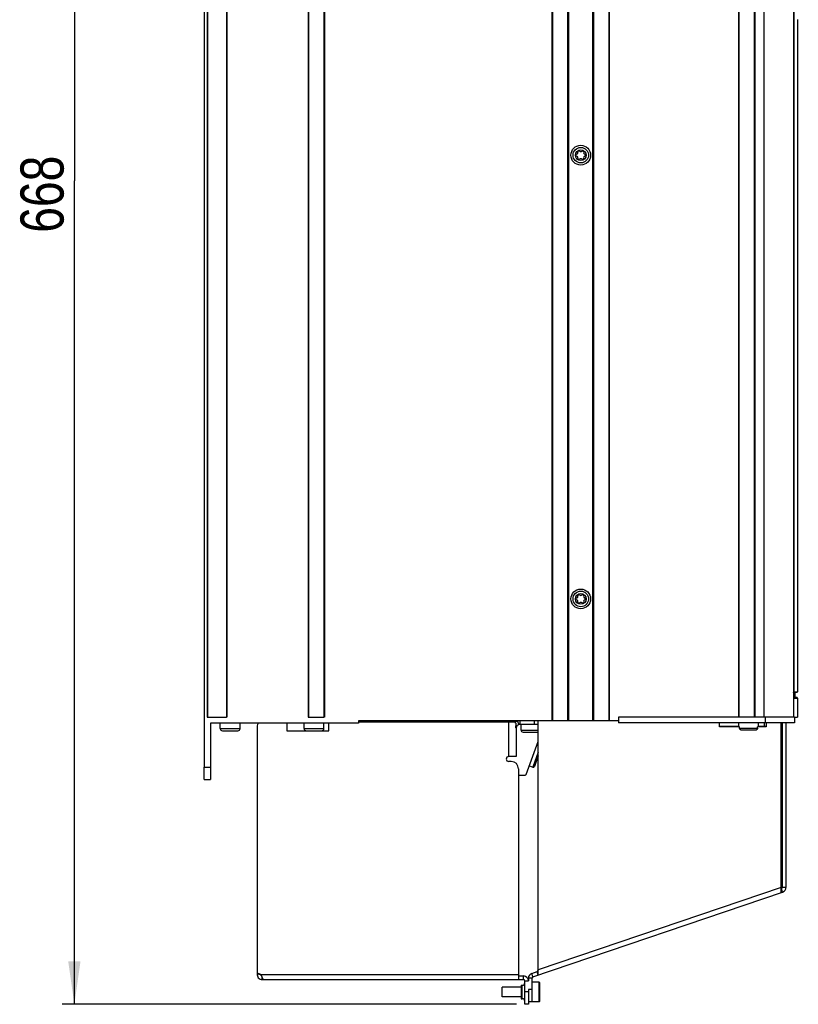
# Model space of a CAD drawing. Extents: x 0 to 594, y 0 to 420.
# Tile 14 of 58: x 229 to 292, y 158 to 238. Entities that reach past the tile are written whole.
import ezdxf

# ---------------------------------------------------------------- set-up
doc = ezdxf.new("R2010")
doc.units = 0
doc.header["$LTSCALE"] = 32.67
doc.layers.get('0').update_dxf_attribs({"linetype": 'CONTINUOUS'})
for name, color, linetype in [('DATUM_AXIS', 7, 'CONTINUOUS'), ('DRAFTS', 7, 'CONTINUOUS'), ('ROUNDS', 7, 'CONTINUOUS')]:
    doc.layers.add(name, color=color, linetype=linetype)
doc.styles.get("Standard").update_dxf_attribs({"font": 'txt', "width": 0.8})
doc.dimstyles.get("Standard").update_dxf_attribs({"dimtxt": 2.5, "dimasz": 2.5, "dimexe": 1.25, "dimexo": 0.625, "dimtad": 1, "dimcen": 2.5, "dimazin": 3, "dimtfac": 1, "dimtmove": 0, "dimatfit": 3})

# ---------------------------------------------------------------- blocks, each defined once
blk = doc.blocks.new('_FILLED')
at = {"color": 0, "linetype": 'BYBLOCK'}
blk.add_solid([(0, 0), (-1, 0.143), (-1, -0.143)], dxfattribs=at)
blk = doc.blocks.new('*D11')
at = {"color": 2, "linetype": 'CONTINUOUS'}
for p, q in [((242.286, 291.49), (232.411, 291.49)), ((233.411, 291.49), (233.411, 224.69)), ((233.411, 157.89), (233.411, 224.69)), ((269.274, 157.89), (232.411, 157.89))]:
    blk.add_line(p, q, dxfattribs=at)
at = {"color": 2, "linetype": 'CONTINUOUS', "xscale": 3.5, "yscale": 3.5, "zscale": 3.5}
for p, rotation in [((233.411, 291.49), 90), ((233.411, 157.89), 270)]:
    blk.add_blockref('_FILLED', p, dxfattribs=dict(at, rotation=rotation))
at = {"color": 5, "linetype": 'CONTINUOUS', "width": 0.8}
blk.add_text('668', height=3.5, rotation=90, dxfattribs=at).set_placement((232.536, 220.49))

msp = doc.modelspace()

# ---------------------------------------------------------------- linework, layer by layer
at = {"color": 7, "linetype": 'CONTINUOUS'}
for p, q in [((243.954, 278.73), (243.954, 177.13)), ((244.174, 271.53), (244.174, 181.19)), ((245.774, 271.49), (245.774, 181.19)), ((252.374, 271.49), (252.374, 181.19)), ((253.694, 271.49), (253.694, 181.19)), ((272.174, 180.89), (272.174, 271.11)), ((272.203, 271.11), (272.203, 180.89)), ((273.465, 180.89), (273.465, 271.11)), ((273.494, 271.11), (273.494, 180.89)), ((275.494, 180.89), (275.494, 271.49)), ((275.523, 271.49), (275.523, 180.89)), ((276.785, 271.49), (276.785, 180.89)), ((276.814, 271.49), (276.814, 180.89)), ((287.294, 271.49), (287.294, 181.19)), ((287.323, 271.49), (287.323, 181.19)), ((288.585, 271.49), (288.585, 181.19)), ((288.614, 271.49), (288.614, 181.19)), ((289.354, 271.49), (289.354, 181.19)), ((291.754, 271.49), (291.754, 181.19)), ((292.062, 237.772), (292.154, 237.772)), ((292.084, 237.772), (292.084, 183.24)), ((291.884, 183.19), (291.884, 182.79)), ((292.084, 182.74), (292.084, 181.19)), ((244.174, 181.19), (244.203, 181.19)), ((256.454, 180.69), (244.454, 180.69)), ((245.254, 180.26), (245.254, 180.69)), ((245.774, 181.19), (245.745, 181.19)), ((246.854, 180.26), (246.854, 180.69)), ((252.054, 180.26), (252.054, 180.69)), ((252.374, 181.19), (252.403, 181.19)), ((253.654, 180.26), (253.654, 180.69)), ((253.694, 181.19), (253.665, 181.19)), ((277.554, 180.89), (256.454, 180.89)), ((256.454, 180.89), (256.454, 180.69)), ((257.854, 180.89), (257.854, 180.79)), ((260.005, 180.89), (259.966, 180.79)), ((263.454, 180.89), (263.454, 180.79)), ((263.754, 180.79), (263.754, 180.89)), ((264.737, 180.89), (264.699, 180.79)), ((269.654, 180.14), (269.654, 180.59)), ((291.854, 181.19), (277.554, 181.19)), ((277.554, 181.19), (277.554, 180.73)), ((291.854, 180.73), (277.554, 180.73)), ((287.318, 180.39), (287.318, 180.73)), ((288.918, 180.39), (288.918, 180.73)), ((289.454, 181.19), (289.454, 180.73)), ((291.854, 181.19), (291.854, 180.73)), ((245.254, 180.26), (246.854, 180.26)), ((245.424, 180.09), (246.684, 180.09)), ((252.054, 180.26), (253.654, 180.26)), ((252.298, 180.09), (253.411, 180.09)), ((269.654, 180.14), (271.054, 180.14)), ((269.824, 179.97), (271.054, 179.97))]:
    msp.add_line(p, q, dxfattribs=at)
for centre, radius in [((274.504, 226.78), 0.8), ((274.504, 226.78), 0.63), ((274.504, 226.78), 0.44), ((274.504, 190.78), 0.8), ((274.504, 190.78), 0.63), ((274.504, 190.78), 0.44)]:
    msp.add_circle(centre, radius, dxfattribs=at)
for centre, radius, start, end in [((274.137, 226.992), 0.139, 283.63362, 16.36638), ((274.346, 227.054), 0.079, 43.63362, 196.36638), ((274.504, 227.204), 0.139, 223.63362, 316.36638), ((274.662, 227.054), 0.079, 343.63362, 136.36638), ((274.872, 226.992), 0.139, 163.63362, 256.36638), ((274.188, 226.78), 0.079, 103.63362, 256.36638), ((274.137, 226.568), 0.139, 343.63362, 76.36638), ((274.346, 226.506), 0.079, 163.63362, 316.36638), ((274.504, 226.356), 0.139, 43.63362, 136.36638), ((274.662, 226.506), 0.079, 223.63362, 16.36638), ((274.872, 226.568), 0.139, 103.63362, 196.36638), ((274.82, 226.78), 0.079, 283.63362, 76.36638), ((274.137, 190.992), 0.139, 283.63362, 16.36638), ((274.346, 191.054), 0.079, 43.63362, 196.36638), ((274.504, 191.204), 0.139, 223.63362, 316.36638), ((274.662, 191.054), 0.079, 343.63362, 136.36638), ((274.872, 190.992), 0.139, 163.63362, 256.36638), ((274.188, 190.78), 0.079, 103.63362, 256.36638), ((274.137, 190.568), 0.139, 343.63362, 76.36638), ((274.346, 190.506), 0.079, 163.63362, 316.36638), ((274.504, 190.356), 0.139, 43.63362, 136.36638), ((274.662, 190.506), 0.079, 223.63362, 16.36638), ((274.872, 190.568), 0.139, 103.63362, 196.36638), ((274.82, 190.78), 0.079, 283.63362, 76.36638), ((245.424, 180.26), 0.17, 180, 270), ((246.684, 180.26), 0.17, 270, 360), ((252.224, 180.26), 0.17, 180, 270), ((253.484, 180.26), 0.17, 270, 360), ((269.824, 180.14), 0.17, 180, 270)]:
    msp.add_arc(centre, radius, start, end, dxfattribs=at)
at = {"layer": 'DATUM_AXIS', "color": 7, "linetype": 'CONTINUOUS'}
for p, q in [((250.654, 180.69), (250.654, 180.09)), ((254.054, 180.09), (254.054, 180.69)), ((269.174, 180.79), (256.454, 180.79)), ((268.654, 177.99), (268.654, 180.79)), ((269.22, 180.69), (269.22, 180.49)), ((269.373, 180.862), (269.464, 180.576)), ((269.554, 180.89), (269.554, 180.59)), ((271.054, 180.59), (269.554, 180.59)), ((270.754, 180.59), (270.754, 180.89)), ((271.054, 160.26), (271.054, 180.89)), ((285.754, 180.39), (285.754, 180.73)), ((289.4, 180.43), (289.4, 180.73)), ((289.554, 180.73), (289.554, 180.39)), ((290.754, 166.954), (290.754, 180.73)), ((290.854, 180.73), (290.854, 167.377)), ((291.154, 180.73), (291.154, 167.377)), ((248.254, 180.49), (248.254, 160.383)), ((250.654, 180.09), (254.054, 180.09)), ((269.292, 180.435), (269.22, 180.475)), ((269.253, 180.293), (269.252, 180.297)), ((269.254, 180.29), (269.253, 180.293)), ((269.254, 180.29), (269.254, 177.99)), ((285.754, 180.43), (287.318, 180.43)), ((287.318, 180.428), (285.754, 180.428)), ((287.381, 180.39), (285.754, 180.39)), ((287.381, 180.3), (287.381, 180.39)), ((287.381, 180.3), (288.856, 180.3)), ((288.667, 180.13), (287.57, 180.13)), ((289.554, 180.39), (288.856, 180.39)), ((288.856, 180.3), (288.856, 180.39)), ((288.918, 180.43), (289.554, 180.43)), ((289.554, 180.428), (288.918, 180.428)), ((271.013, 179.109), (271.054, 179.094)), ((269.254, 177.99), (268.654, 177.99)), ((268.854, 177.59), (268.654, 177.59)), ((269.454, 176.99), (269.454, 159.89)), ((270.329, 177.229), (270.611, 177.127)), ((270.622, 160.113), (290.883, 166.998)), ((290.754, 167.377), (271.054, 160.682)), ((290.786, 167.282), (290.754, 167.271)), ((290.883, 166.998), (290.786, 167.282)), ((291.154, 167.377), (290.854, 167.377)), ((271.054, 160.682), (270.958, 160.544)), ((248.257, 160.382), (248.254, 160.37)), ((248.254, 160.37), (248.495, 160.321)), ((269.454, 160.29), (248.544, 160.29)), ((248.646, 159.89), (248.646, 160.1)), ((248.646, 159.89), (269.854, 159.89)), ((248.668, 160.048), (248.658, 160.072)), ((248.678, 160.025), (248.668, 160.048)), ((248.698, 159.975), (248.678, 160.025)), ((248.705, 159.957), (248.698, 159.975)), ((269.454, 160.19), (269.854, 160.19)), ((269.854, 159.89), (269.854, 160.19)), ((269.954, 159.79), (270.254, 159.79)), ((269.954, 157.89), (269.954, 159.79)), ((270.554, 160.018), (270.254, 160.018)), ((270.254, 160.018), (270.254, 159.79)), ((270.525, 160.397), (270.958, 160.544)), ((270.622, 160.113), (270.525, 160.397)), ((270.554, 158.09), (270.554, 160.018)), ((271.054, 160.26), (270.958, 160.544)), ((269.654, 159.29), (268.134, 159.29)), ((268.134, 158.49), (268.134, 159.29)), ((269.654, 159.44), (269.754, 159.44)), ((269.654, 159.44), (269.654, 158.34)), ((269.754, 158.34), (269.754, 159.44)), ((270.554, 159.09), (270.254, 159.09)), ((270.254, 159.09), (270.254, 157.89)), ((271.114, 159.69), (270.554, 159.69)), ((271.114, 158.09), (271.114, 159.69)), ((271.174, 158.15), (271.174, 159.63)), ((269.654, 158.49), (268.134, 158.49)), ((269.654, 158.89), (269.754, 158.89)), ((269.654, 158.34), (269.754, 158.34)), ((270.254, 158.89), (269.954, 158.89)), ((270.254, 157.89), (269.954, 157.89)), ((271.114, 158.09), (270.254, 158.09))]:
    msp.add_line(p, q, dxfattribs=at)
for points in [[(269.22, 180.69), (269.22, 180.695), (269.22, 180.7), (269.219, 180.705), (269.219, 180.71), (269.219, 180.715), (269.218, 180.72), (269.218, 180.725), (269.217, 180.73), (269.216, 180.734), (269.215, 180.739), (269.214, 180.743), (269.213, 180.748), (269.212, 180.752), (269.211, 180.756), (269.209, 180.759), (269.208, 180.763), (269.206, 180.766), (269.204, 180.77), (269.202, 180.773), (269.2, 180.776), (269.198, 180.778), (269.196, 180.781), (269.194, 180.783), (269.191, 180.785), (269.189, 180.786), (269.186, 180.788), (269.183, 180.789), (269.18, 180.789), (269.177, 180.79), (269.174, 180.79)], [(269.252, 180.297), (269.25, 180.302), (269.249, 180.305), (269.248, 180.308), (269.247, 180.312), (269.246, 180.316), (269.245, 180.321), (269.243, 180.326), (269.242, 180.331), (269.24, 180.337), (269.239, 180.342), (269.237, 180.349), (269.236, 180.355), (269.234, 180.362), (269.233, 180.369), (269.231, 180.376), (269.23, 180.383), (269.228, 180.391), (269.227, 180.399), (269.226, 180.407), (269.225, 180.415), (269.224, 180.423), (269.223, 180.431), (269.222, 180.439), (269.221, 180.448), (269.221, 180.456), (269.22, 180.465), (269.22, 180.473), (269.22, 180.481), (269.22, 180.49)], [(287.57, 180.13), (287.542, 180.132), (287.515, 180.137), (287.488, 180.146), (287.464, 180.158), (287.443, 180.173), (287.424, 180.19), (287.409, 180.21), (287.397, 180.231), (287.388, 180.253), (287.382, 180.276), (287.381, 180.3)], [(288.856, 180.3), (288.854, 180.276), (288.848, 180.253), (288.84, 180.231), (288.827, 180.21), (288.812, 180.19), (288.794, 180.173), (288.772, 180.158), (288.748, 180.146), (288.722, 180.137), (288.694, 180.132), (288.667, 180.13)], [(248.658, 160.072), (248.653, 160.085), (248.647, 160.097), (248.642, 160.11), (248.636, 160.124), (248.629, 160.137), (248.623, 160.151), (248.616, 160.164), (248.61, 160.178), (248.602, 160.192), (248.595, 160.206), (248.587, 160.22), (248.579, 160.235), (248.571, 160.249), (248.562, 160.263), (248.554, 160.276), (248.544, 160.29)], [(248.744, 159.89), (248.743, 159.89), (248.741, 159.891), (248.739, 159.892), (248.737, 159.894), (248.735, 159.897), (248.733, 159.9), (248.731, 159.903), (248.729, 159.907), (248.726, 159.912), (248.724, 159.917), (248.721, 159.922), (248.718, 159.928), (248.715, 159.935), (248.712, 159.942), (248.709, 159.949), (248.705, 159.957)]]:
    msp.add_lwpolyline(points, dxfattribs=at)
for centre, radius, start, end in [((248.554, 180.49), 0.3, 138.18969, 180), ((269.554, 180.29), 0.6, 90, 126.07713), ((269.554, 180.29), 0.3, 90, 180), ((268.654, 177.79), 0.2, 90, 270), ((268.854, 176.99), 0.6, 0, 90), ((290.754, 167.377), 0.1, 288.76806, 360), ((290.754, 167.377), 0.4, 288.76806, 360), ((248.646, 160.29), 0.4, 168.41921, 270), ((248.254, 159.883), 0.5, 54.50432, 90), ((248.646, 160.29), 0.1, 181.33974, 240.3844), ((269.854, 159.79), 0.4, 0, 90), ((269.854, 159.79), 0.1, 0, 90), ((270.654, 160.018), 0.4, 108.76806, 180), ((270.654, 160.018), 0.1, 108.76806, 180), ((269.754, 159.64), 0.2, 270, 360), ((271.114, 159.63), 0.06, 0, 90), ((269.754, 158.14), 0.2, 0, 90), ((271.114, 158.15), 0.06, 270, 360)]:
    msp.add_arc(centre, radius, start, end, dxfattribs=at)
at = {"layer": 'DRAFTS', "color": 7, "linetype": 'CONTINUOUS'}
for p, q in [((244.203, 271.49), (244.203, 181.19)), ((245.745, 271.49), (245.745, 181.19)), ((252.403, 271.49), (252.403, 181.19)), ((253.665, 271.49), (253.665, 181.19)), ((244.203, 181.19), (245.745, 181.19)), ((252.403, 181.19), (253.665, 181.19))]:
    msp.add_line(p, q, dxfattribs=at)
at = {"layer": 'ROUNDS', "color": 7, "linetype": 'CONTINUOUS'}
for p, q in [((291.786, 245.33), (291.786, 183.24)), ((292.034, 183.19), (291.754, 183.19)), ((291.786, 183.24), (292.084, 183.24)), ((292.034, 182.79), (291.754, 182.79)), ((291.754, 182.74), (292.084, 182.74)), ((244.454, 180.69), (244.454, 176.13)), ((258.154, 180.89), (258.154, 180.79)), ((291.854, 181.19), (292.084, 181.19)), ((270.079, 176.543), (271.054, 179.222)), ((271.054, 178.345), (270.611, 177.127)), ((271.054, 178.053), (270.739, 177.186)), ((243.954, 177.13), (244.454, 177.13)), ((243.954, 176.13), (243.954, 177.13)), ((243.954, 176.13), (244.454, 176.13)), ((269.454, 176.476), (269.985, 176.477))]:
    msp.add_line(p, q, dxfattribs=at)
msp.add_lwpolyline([(291.754, 183.195), (291.759, 183.198), (291.765, 183.202), (291.77, 183.207), (291.775, 183.212), (291.778, 183.217), (291.781, 183.223), (291.784, 183.229), (291.785, 183.234), (291.786, 183.24)], dxfattribs=at)
for centre, radius, start, end in [((292.034, 183.24), 0.05, 270, 360), ((292.034, 182.74), 0.05, 0, 90), ((269.985, 176.577), 0.1, 270.17, 340), ((270.645, 177.221), 0.1, 250, 340)]:
    msp.add_arc(centre, radius, start, end, dxfattribs=at)

# ---------------------------------------------------------------- dimensions: what is measured, and where the dimension line sits
at = {"color": 2, "linetype": 'CONTINUOUS'}
dim = msp.add_linear_dim(base=(233.411, 291.49), p1=(269.274, 157.89), p2=(242.286, 291.49), angle=90, dimstyle='Standard', dxfattribs=at)
dim.commit()
dim.dimension.update_dxf_attribs({"geometry": '*D11', "text_midpoint": (230.786, 224.69), "dimtype": 128})

doc.saveas('drawing.dxf')
